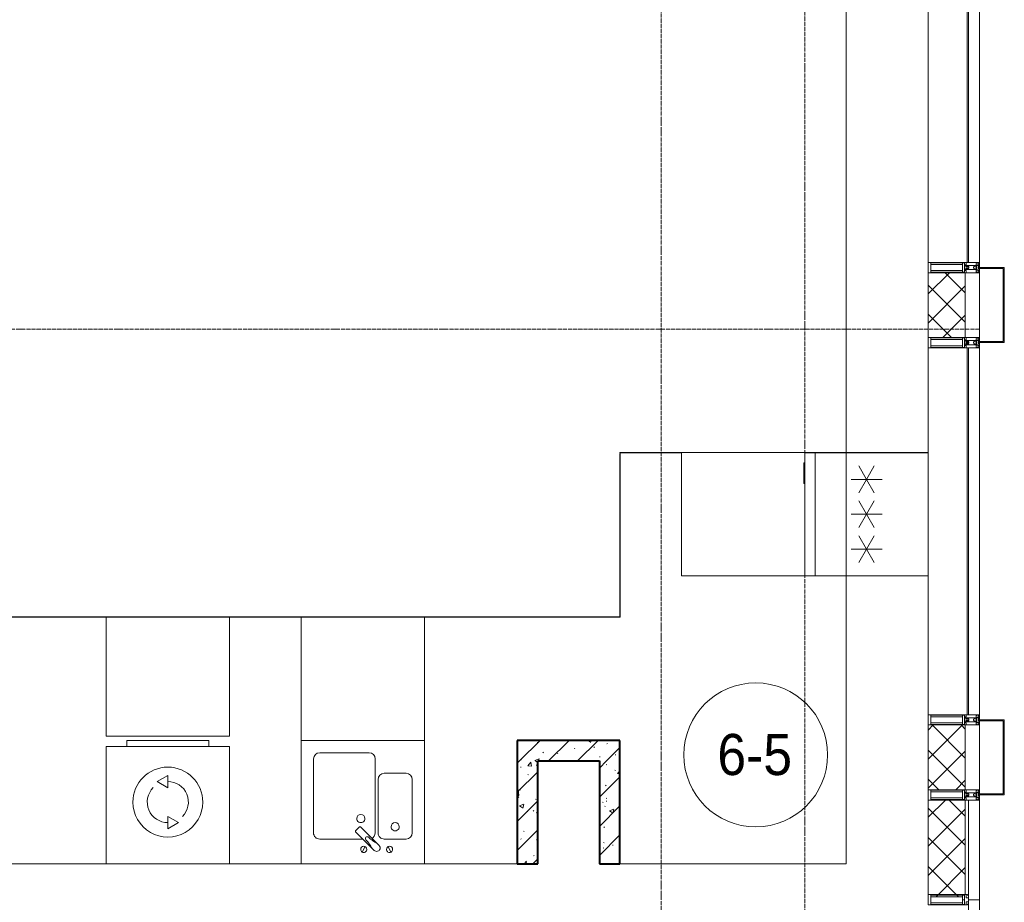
# Model space of a CAD drawing. Header units: millimetres. Extents: x 5617 to 106797, y 7718 to 221433.
# Tile 45 of 50: x 68531 to 73322, y 68012 to 72306. Entities that reach past the tile are written whole.
import ezdxf

# ---------------------------------------------------------------- set-up
doc = ezdxf.new("R2010")
doc.units = ezdxf.units.MM
doc.linetypes.add('ADSK_Линия сетки', pattern=[25, 20, -2.5, 0, -2.5])
doc.linetypes.add('Линия сетки', pattern=[25, 20, -2.5, 0, -2.5])
for name, color, linetype, lineweight in [('Импосты витража', 7, 'Continuous', 18), ('Колонны', 7, 'Continuous', 18), ('Марки помещений', 7, 'Continuous', 20), ('Мебель', 7, 'Continuous', 18), ('Оси', 7, 'Continuous', 9), ('Панели витража', 7, 'Continuous', 18), ('Перекрытия', 7, 'Continuous', 18), ('Сантехнические приборы', 7, 'Continuous', 18), ('Стены', 7, 'Continuous', 18), ('Стены разрез', 7, 'Continuous', 40), ('Стены штриховка', 7, 'Continuous', 40), ('Электрооборудование', 7, 'Continuous', 18), ('Элементы узлов', 7, 'Continuous', 18)]:
    doc.layers.add(name, color=color, linetype=linetype, lineweight=lineweight)
doc.styles.add('Arial_3', font='arial.ttf', dxfattribs={"width": 0.9, "height": 200})
pattern_1 = [(50, (0, 0), (218.62117, -19.1268), [22.86, -251.46]), (355, (0, 0), (-42.29187, 229.2684), [18.288, -201.168]), (100.451, (18.22, -1.6), (176.33107, 210.13963), [19.428, -213.708]), (46.184, (0, 60.96), (325.29495, -50.45164), [34.29, -377.19]), (96.636, (27.1, 56.76), (284.883, 296.91266), [29.142, -320.562]), (351.184, (0, 60.96), (284.8858, 296.9107), [27.432, -301.752]), (21, (30.48, 45.72), (181.93753, -122.71832), [22.86, -251.46]), (326, (30.48, 45.72), (74.16223, 221.0262), [18.288, -201.168]), (71.451, (45.64, 35.5), (256.10035, 98.30526), [19.428, -213.708]), (37.5, (0, 0), (3.70639, 101.465895), [3.353, -195.377, 3.353, -200.863, -201.93]), (37.5, (0, 0), (3.70639, 101.465895), [-402.946, 3.353, -198.577]), (7.5, (0, 0), (80.18358, 120.21653), [3.353, -113.081, 3.353, -190.805, -76.962]), (7.5, (0, 0), (80.18358, 120.21653), [-310.591, 3.353, -73.609]), (327.5, (-67.97, 0), (162.708646, -6.87497), [3.353, -72.847, 3.353, -234.391, -315.468]), (327.5, (-67.97, 0), (162.708646, -6.87497), [-313.944, 3.353, -312.115]), (317.5, (-98.45, 0), (177.75468, 30.51183), [3.353, -95.707, 3.353, -154.534, -224.028]), (317.5, (-98.45, 0), (177.75468, 30.51183), [-256.946, 3.353, -220.675])]
pattern_2 = [(45, (0, 0), (-70.71068, 70.71068), [])]
pattern_3 = [(45, (0, 0), (-70.71068, 70.71068), []), (135, (0, 0), (-70.71068, -70.71068), [])]

# ---------------------------------------------------------------- blocks, each defined once
blk = doc.blocks.new('MR_Зона обслуживания - MR_Зона обслуживания-2637407-МКСС_K3_L22__72_750_')
at = {"layer": 'Мебель', "color": 254, "lineweight": 9, "true_color": 0xcccccc}
for p, q in [((300, 0), (-300, 0)), ((-300, 0), (-300, -580)), ((300, -580), (300, 0)), ((-300, -580), (300, -580))]:
    blk.add_line(p, q, dxfattribs=at)
blk = doc.blocks.new('MR_Зона обслуживания - MR_Зона обслуживания-2637405-МКСС_K3_L22__72_750_')
at = {"layer": 'Мебель', "color": 254, "lineweight": 9, "true_color": 0xcccccc}
for p, q in [((300, 0), (-300, 0)), ((-300, 0), (-300, -600)), ((300, -600), (300, 0)), ((-300, -600), (300, -600))]:
    blk.add_line(p, q, dxfattribs=at)
blk = doc.blocks.new('MR_Зона обслуживания - MR_Зона обслуживания-2637598-МКСС_K3_L22__72_750_')
at = {"layer": 'Мебель', "color": 254, "lineweight": 9, "true_color": 0xcccccc}
for p, q in [((300, 600), (-300, 600)), ((-300, 600), (-300, 0)), ((300, 0), (300, 600)), ((-300, 0), (300, 0))]:
    blk.add_line(p, q, dxfattribs=at)
blk = doc.blocks.new('MR_Стиральная машина - Стиральная машина_600-2507060-МКСС_K3_L22__72_750_')
at = {"layer": 'Электрооборудование', "color": 253, "true_color": 0xaaaaaa}
for p, q in [((300, 0), (-300, 0)), ((-300, 0), (-300, -570)), ((300, -570), (300, 0)), ((0, -170), (-52, -200)), ((0, -230), (0, -170)), ((-52, -200), (0, -230)), ((0, -370), (0, -430)), ((52, -400), (0, -370)), ((0, -430), (52, -400)), ((-300, -570), (300, -570)), ((-200, -570), (-200, -600)), ((200, -600), (200, -570)), ((-200, -600), (200, -600))]:
    blk.add_line(p, q, dxfattribs=at)
for radius, start, end in [(170, 360, 180), (100, 135, 270), (100, 315, 90), (170, 180, 360)]:
    blk.add_arc((0, -300), radius, start, end, dxfattribs=at)
blk = doc.blocks.new('MR_Мойка - Кухонная мойка-2507054-МКСС_K3_L22__72_750_')
at = {"layer": 'Сантехнические приборы', "color": 253, "true_color": 0xaaaaaa}
for p, q in [((-300, 50), (-300, -550)), ((-300, 50), (-300, -550)), ((300, 50), (-300, 50)), ((300, -550), (300, 50)), ((-136.7, -6.7), (-122.6, -33.3)), ((-79, -39), (-69.8, -48.2)), ((-45.7, -24.2), (-55, -14.9)), ((35.5, -105.4), (-45.7, -24.2)), ((2.7, -6.7), (-11.4, -33.3)), ((-104, -70), (-210, -70)), ((-69.8, -48.2), (11.4, -129.4)), ((210, -70), (0.1, -70)), ((-240, -100), (-240, -360)), ((-74, -360), (-74, -100)), ((-60, -100), (-60, -460)), ((15.7, -129.4), (35.5, -109.6)), ((240, -460), (240, -100)), ((-210, -390), (-104, -390)), ((-30, -490), (210, -490)), ((-300, -550), (300, -550))]:
    blk.add_line(p, q, dxfattribs=at)
for centre, radius, start, end in [((-129.7, -20), 15, 360, 180), ((-129.7, -20), 15, 180, 360), ((-67, -26.9), 17, 45, 225), ((136.3, 77.5), 208.5, 209.1823, 223.4054), ((-4.3, -20), 15, 360, 180), ((-4.3, -20), 15, 180, 360), ((-210, -100), 30, 90, 180), ((-104, -100), 30, 360, 90), ((-171.5, -230.2), 208.5, 46.5946, 60.8177), ((-30, -100), 30, 118.5511, 180), ((-21.7, -72.3), 9.19, 225, 45), ((210, -100), 30, 360, 90), ((-157, -130), 20, 360, 180), ((-157, -130), 20, 180, 360), ((13.5, -127.3), 3, 225, 315), ((13.5, -127.3), 3, 225, 315), ((33.3, -107.5), 3, 315, 45), ((33.3, -107.5), 3, 315, 45), ((10, -170), 20, 360, 180), ((10, -170), 20, 180, 360), ((-210, -360), 30, 180, 270), ((-104, -360), 30, 270, 360), ((-30, -460), 30, 180, 270), ((210, -460), 30, 270, 360)]:
    blk.add_arc(centre, radius, start, end, dxfattribs=at)
blk = doc.blocks.new('MR_Холодильник - Холодильник-2637597-МКСС_K3_L22__72_750_')
at = {"layer": 'Электрооборудование', "color": 253, "true_color": 0xaaaaaa}
for p, q in [((-300, 250), (-300, 300)), ((-300, 300), (300, 300)), ((150, 300), (150, 306.1)), ((150, 306.1), (250, 306.1)), ((250, 300), (150, 300)), ((250, 306.1), (250, 300)), ((300, 300), (300, 250)), ((300, 250), (-300, 250)), ((-300, -300), (-300, 250)), ((-300, 250), (300, 250)), ((300, 250), (300, -300)), ((-170, 75), (-170, 0)), ((0, 75), (0, 0)), ((170, 0), (170, 75)), ((-170, 0), (-235, 37.5)), ((-170, 0), (-105, 37.5)), ((0, 0), (-65, 37.5)), ((0, 0), (65, 37.5)), ((65, -37.5), (0, 0)), ((105, 37.5), (170, 0)), ((235, 37.5), (170, 0)), ((-235, -37.5), (-170, 0)), ((-105, -37.5), (-170, 0)), ((-170, 0), (-170, -75)), ((-65, -37.5), (0, 0)), ((0, 0), (0, -75)), ((170, 0), (105, -37.5)), ((170, 0), (235, -37.5)), ((170, -75), (170, 0)), ((300, -300), (-300, -300))]:
    blk.add_line(p, q, dxfattribs=at)
blk = doc.blocks.new('135_SLK_K3_AR_rvt-1-МКСС_K3_L22__72_750_')
at = {"layer": 'Стены разрез', "lineweight": 9, "true_color": 0xcccccc}
h = blk.add_hatch(dxfattribs=at)
h.set_pattern_fill('FP_1', color=254, style=0, pattern_type=2)
h.set_pattern_definition(pattern_1)
h.paths.add_polyline_path([(118450, 68700), (118550, 68700), (118550, 68800), (118050, 68800), (118050, 68700), (118150, 68700)])
h = blk.add_hatch(dxfattribs=at)
h.set_pattern_fill('FP_2', color=254, style=0, pattern_type=2)
h.set_pattern_definition(pattern_2)
h.paths.add_polyline_path([(118450, 68700), (118550, 68700), (118550, 68800), (118050, 68800), (118050, 68700), (118150, 68700)])
h = blk.add_hatch(dxfattribs=at)
h.set_pattern_fill('FP_1', color=254, style=0, pattern_type=2)
h.set_pattern_definition(pattern_1)
h.paths.add_polyline_path([(118150, 68200), (118150, 68700), (118050, 68700), (118050, 68200)])
h = blk.add_hatch(dxfattribs=at)
h.set_pattern_fill('FP_2', color=254, style=0, pattern_type=2)
h.set_pattern_definition(pattern_2)
h.paths.add_polyline_path([(118150, 68200), (118150, 68700), (118050, 68700), (118050, 68200)])
h = blk.add_hatch(dxfattribs=at)
h.set_pattern_fill('FP_1', color=254, style=0, pattern_type=2)
h.set_pattern_definition(pattern_1)
h.paths.add_polyline_path([(118550, 68200), (118550, 68700), (118450, 68700), (118450, 68200)])
h = blk.add_hatch(dxfattribs=at)
h.set_pattern_fill('FP_2', color=254, style=0, pattern_type=2)
h.set_pattern_definition(pattern_2)
h.paths.add_polyline_path([(118550, 68200), (118550, 68700), (118450, 68700), (118450, 68200)])
at = {"layer": 'Перекрытия', "color": 254, "true_color": 0xcccccc}
for p, q in [((119650, 68200), (119650, 73500)), ((118049.6, 68200), (118049.6, 68800)), ((115349.6, 68200), (118049.6, 68200)), ((118550, 68200), (119650, 68200))]:
    blk.add_line(p, q, dxfattribs=at)
at = {"layer": 'Стены', "color": 254, "true_color": 0xcccccc}
for p, q in [((118549.6, 69400.4), (118549.6, 70195)), ((118550.4, 70195), (118549.6, 70195)), ((118550, 70200.4), (120050, 70200.4)), ((118550, 70200.4), (118550, 70199.6)), ((118850, 70199.6), (118550, 70199.6)), ((118550.4, 70195), (118550.4, 69400.4)), ((120050, 70199.6), (119450, 70199.6)), ((120050, 70200.4), (119650, 70200.4)), ((119650, 70199.6), (120050, 70199.6)), ((120050, 70200.4), (120050, 70199.6)), ((115350.4, 69400.4), (118549.6, 69400.4)), ((116050, 69399.6), (115350.4, 69399.6)), ((116999, 69399.6), (116650, 69399.6)), ((118550.4, 69399.6), (117599, 69399.6)), ((118550.4, 69399.6), (118550.4, 69400.4))]:
    blk.add_line(p, q, dxfattribs=at)
at = {"layer": 'Стены разрез', "color": 254, "true_color": 0xcccccc}
for p, q in [((118550, 68800), (118050, 68800)), ((118050, 68800), (118050, 68700)), ((118550, 68700), (118550, 68800)), ((118050, 68700), (118050, 68200)), ((118150, 68700), (118450, 68700)), ((118150, 68200), (118150, 68700)), ((118450, 68700), (118450, 68200)), ((118550, 68200), (118550, 68700)), ((118050, 68200), (118150, 68200)), ((118450, 68200), (118550, 68200))]:
    blk.add_line(p, q, dxfattribs=at)
at = {"layer": 'Мебель', "color": 254, "lineweight": 18, "true_color": 0xe5e5e5}
for name, p, rotation in [('MR_Зона обслуживания - MR_Зона обслуживания-2637598-МКСС_K3_L22__72_750_', (119450, 69900), 89.99999999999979), ('MR_Зона обслуживания - MR_Зона обслуживания-2637407-МКСС_K3_L22__72_750_', (116350, 68820), 180), ('MR_Зона обслуживания - MR_Зона обслуживания-2637405-МКСС_K3_L22__72_750_', (117299, 68800), 180)]:
    blk.add_blockref(name, p, dxfattribs=dict(at, rotation=rotation))
at = {"layer": 'Сантехнические приборы', "color": 253, "lineweight": 18, "true_color": 0xaaaaaa, "rotation": 180}
blk.add_blockref('MR_Мойка - Кухонная мойка-2507054-МКСС_K3_L22__72_750_', (117299, 68250), dxfattribs=at)
at = {"layer": 'Электрооборудование', "color": 253, "lineweight": 18, "true_color": 0xaaaaaa}
for name, p, rotation in [('MR_Холодильник - Холодильник-2637597-МКСС_K3_L22__72_750_', (119750, 69900), 89.99999999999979), ('MR_Стиральная машина - Стиральная машина_600-2507060-МКСС_K3_L22__72_750_', (116350, 68200), 180)]:
    blk.add_blockref(name, p, dxfattribs=dict(at, rotation=rotation))
blk = doc.blocks.new('System Panel - A_PAN_Glass-6536979-МКСС_K3_L22__72_750_')
at = {"layer": 'Панели витража', "color": 254, "lineweight": 5, "true_color": 0xcccccc}
for p, q in [((650, 0), (-650, 0)), ((-650, 0), (-650, -55)), ((650, -55), (650, 0)), ((-636, -55), (650, -55))]:
    blk.add_line(p, q, dxfattribs=at)
blk = doc.blocks.new('Rectangular Mullion - 50Wx250H-3927046-МКСС_K3_L22__72_750_')
at = {"layer": 'Элементы узлов', "color": 254, "lineweight": 5, "true_color": 0xcccccc}
for p, q in [((0, 250), (-25, 250)), ((-25, 250), (-25, 237.3)), ((-25, 65.2), (-25, 250)), ((-25, 250), (0, 250)), ((25, 250), (0, 250)), ((25, 250), (0, 250)), ((25, 237.3), (25, 250)), ((25, 65.2), (25, 250)), ((-23, 237.3), (0, 237.3)), ((-23, 237.3), (0, 237.3)), ((-23, 237.3), (-23, 73.6)), ((0, 237.3), (-14.9, 237.3)), ((-14.9, 237.3), (-14.9, 84)), ((-14.9, 84), (-14.9, 237.3)), ((14.9, 237.3), (0, 237.3)), ((0, 237.3), (23, 237.3)), ((23, 237.3), (0, 237.3)), ((14.9, 84), (14.9, 237.3)), ((14.9, 84), (14.9, 237.3)), ((23, 237.3), (23, 73.6)), ((-25, 73.6), (-25, 65.2)), ((-25, 65.2), (-25, 60.2)), ((-10, 65.2), (-25, 65.2)), ((-25, 65.2), (-25, 60.2)), ((-25, 65.2), (-10, 65.2)), ((-10, 65.2), (-25, 65.2)), ((0, 84), (-23, 84)), ((-23, 84), (-23, 73.6)), ((0, 84), (-23, 84)), ((-23, 73.6), (0, 73.6)), ((0, 73.6), (-23, 73.6)), ((-0.5, 73.6), (-23, 73.6)), ((-14.9, 84), (0, 84)), ((-10, 55), (-14, 55)), ((-14, 55), (-10, 55)), ((-10, 55), (-10, 65.2)), ((-10, 65.2), (-10, 55)), ((-10, 55), (-10, 65.2)), ((-10, 55), (0, 55)), ((0, 55), (-10, 55)), ((0, 84), (14.9, 84)), ((23, 84), (0, 84)), ((0, 84), (0, 73.6)), ((0, 84), (23, 84)), ((0, 73.6), (0, 84)), ((0, 73.6), (23, 73.6)), ((23, 73.6), (0, 73.6)), ((0, 55), (10, 55)), ((0, 55), (10, 55)), ((0.5, 73.6), (23, 73.6)), ((10, 65.2), (10, 55)), ((25, 65.2), (10, 65.2)), ((10, 55), (10, 65.2)), ((10, 65.2), (25, 65.2)), ((10, 65.2), (25, 65.2)), ((10, 55), (10, 65.2)), ((10, 55), (14, 55)), ((10, 55), (14, 55)), ((23, 73.6), (23, 84)), ((25, 65.2), (25, 73.6)), ((25, 65.2), (25, 60.2)), ((25, 60.2), (25, 65.2))]:
    blk.add_line(p, q, dxfattribs=at)
for centre, start, end in [((-14, 69.1), 218.9723, 270), ((-14, 69.1), 218.9723, 270), ((-14, 69.1), 218.9723, 270), ((14, 69.1), 270, 321.0277), ((14, 69.1), 270, 321.0277), ((14, 69.1), 270, 321.0277)]:
    blk.add_arc(centre, 14.1, start, end, dxfattribs=at)
blk = doc.blocks.new('Rectangular Mullion - R_InvisibleFrame_50Wx250H-4642184-МКСС_K3_L22__72_750_')
at = {"layer": 'Импосты витража', "color": 254, "lineweight": 5, "true_color": 0xcccccc}
for p, q in [((-25, 73.6), (-25, 237.3)), ((25, 237.3), (25, 73.6))]:
    blk.add_line(p, q, dxfattribs=at)
blk = doc.blocks.new('Rectangular Mullion - 50Wx250H-2623690-МКСС_K3_L22__72_750_')
at = {"layer": 'Элементы узлов', "color": 254, "lineweight": 5, "true_color": 0xcccccc}
for p, q in [((-25, 65.2), (-25, 250)), ((-25, 250), (0, 250)), ((25, 250), (0, 250)), ((25, 65.2), (25, 250)), ((-23, 237.3), (0, 237.3)), ((-23, 237.3), (-23, 73.6)), ((-14.9, 84), (-14.9, 237.3)), ((23, 237.3), (0, 237.3)), ((14.9, 84), (14.9, 237.3)), ((23, 237.3), (23, 73.6)), ((-14, 65.2), (-25, 65.2)), ((0, 84), (-23, 84)), ((-0.5, 73.6), (-23, 73.6)), ((-14, 71.3), (-14, 65.2)), ((-10, 71.3), (-14, 71.3)), ((-10, 53), (-10, 71.3)), ((-8.7, 53), (-10, 53)), ((-10, 53), (-10, 17)), ((-8.7, 53), (-7, 54.7)), ((-7, 65.2), (-5.9, 67.3)), ((-7, 65.2), (-7, 54.7)), ((-4.1, 67.3), (-5.9, 67.3)), ((-4.1, 67.3), (-2.9, 65.1)), ((-2.9, 65.1), (-2.9, 54.6)), ((-1.3, 53), (-2.9, 54.6)), ((0, 53), (-1.3, 53)), ((0, 84), (23, 84)), ((0, 53), (1.3, 53)), ((0.5, 73.6), (23, 73.6)), ((1.3, 53), (2.9, 54.6)), ((4.1, 67.3), (2.9, 65.1)), ((2.9, 65.1), (2.9, 54.6)), ((4.1, 67.3), (5.9, 67.3)), ((7, 65.2), (5.9, 67.3)), ((7, 65.2), (7, 54.7)), ((8.7, 53), (7, 54.7)), ((8.7, 53), (10, 53)), ((10, 71.3), (14, 71.3)), ((10, 53), (10, 71.3)), ((10, 53), (10, 17)), ((14, 71.3), (14, 65.2)), ((14, 65.2), (25, 65.2)), ((-23.8, 14.6), (-25, 14.2)), ((-25, 0), (-25, 14.2)), ((-22.3, 17), (-23.8, 17)), ((-23.8, 17), (-23.8, 14.6)), ((-22.5, 10.6), (-23.8, 14.6)), ((-22.5, 10.6), (-23.7, 9.9)), ((-23.7, 1.3), (-23.7, 9.9)), ((-23.7, 1.3), (-11.8, 1.3)), ((-23.2, 10.2), (-22.5, 8)), ((-22.5, 8), (-22.5, 4.5)), ((-21.3, 4.5), (-22.5, 4.5)), ((-22.3, 17), (-22.3, 16)), ((-22.3, 16), (-21.3, 16)), ((-19, 17.6), (-21.3, 16)), ((-21.3, 4.5), (-21.3, 6.5)), ((-21.3, 6.5), (-14.2, 6.5)), ((-18.4, 16.6), (-19, 17.6)), ((-7.4, 16.6), (-18.4, 16.6)), ((-14.2, 6.5), (-14.2, 4.5)), ((-13.2, 4.5), (-14.2, 4.5)), ((-13.2, 4.5), (-12.2, 7.2)), ((-12.7, 7.6), (-11.3, 11.4)), ((-12.7, 7.6), (-11.8, 6.9)), ((-12.2, 9), (-12.2, 14.8)), ((-12.2, 14.8), (0, 14.8)), ((-11.8, 1.3), (-11.8, 6.9)), ((-10.5, 11.2), (-11.3, 11.4)), ((-10.5, 1.5), (-10.5, 11.2)), ((-4.8, 1.5), (-10.5, 1.5)), ((-10, 17), (-7.5, 17)), ((-8.5, 23), (-1.5, 30)), ((-8.5, 18.5), (-8.5, 23)), ((-7.5, 18.5), (-8.5, 18.5)), ((-7.5, 17), (-7.5, 18.5)), ((-7.4, 18), (-7.4, 16.6)), ((-2.6, 18), (-7.4, 18)), ((0, 8), (-4.8, 8)), ((-4.8, 1.5), (-4.8, 8)), ((-2.6, 18), (-2.6, 16.8)), ((-2.6, 16.8), (0, 16.8)), ((-1.5, 30), (0, 30)), ((1.5, 30), (0, 30)), ((2.6, 16.8), (0, 16.8)), ((0, 14.8), (0, 16.8)), ((0, 14.8), (0, 16.8)), ((12.2, 14.8), (0, 14.8)), ((0, 0), (0, 8)), ((0, 8), (4.8, 8)), ((0, 0), (0, 8)), ((8.5, 23), (1.5, 30)), ((2.6, 18), (2.6, 16.8)), ((2.6, 18), (7.4, 18)), ((4.8, 1.5), (4.8, 8)), ((4.8, 1.5), (10.5, 1.5)), ((7.4, 18), (7.4, 16.6)), ((7.4, 16.6), (18.4, 16.6)), ((7.5, 18.5), (8.5, 18.5)), ((7.5, 17), (7.5, 18.5)), ((10, 17), (7.5, 17)), ((8.5, 18.5), (8.5, 23)), ((10.5, 11.2), (11.3, 11.4)), ((10.5, 1.5), (10.5, 11.2)), ((12.7, 7.6), (11.3, 11.4)), ((12.7, 7.6), (11.8, 6.9)), ((11.8, 1.3), (11.8, 6.9)), ((23.7, 1.3), (11.8, 1.3)), ((12.2, 9), (12.2, 14.8)), ((13.2, 4.5), (12.2, 7.2)), ((13.2, 4.5), (14.2, 4.5)), ((21.3, 6.5), (14.2, 6.5)), ((14.2, 6.5), (14.2, 4.5)), ((18.4, 16.6), (19, 17.6)), ((19, 17.6), (21.3, 16)), ((22.3, 16), (21.3, 16)), ((21.3, 4.5), (21.3, 6.5)), ((21.3, 4.5), (22.5, 4.5)), ((22.3, 17), (22.3, 16)), ((22.3, 17), (23.8, 17)), ((22.5, 10.6), (23.8, 14.6)), ((22.5, 10.6), (23.7, 9.9)), ((23.2, 10.2), (22.5, 8)), ((22.5, 8), (22.5, 4.5)), ((23.7, 1.3), (23.7, 9.9)), ((23.8, 17), (23.8, 14.6)), ((23.8, 14.6), (25, 14.2)), ((25, 0), (25, 14.2)), ((-25, 0), (0, 0)), ((25, 0), (0, 0))]:
    blk.add_line(p, q, dxfattribs=at)
for centre, start, end in [((-0.5, 73.1), 360, 90), ((0.5, 73.1), 90, 180)]:
    blk.add_arc(centre, 0.5, start, end, dxfattribs=at)
blk = doc.blocks.new('Rectangular Mullion - R_StandardFrame_50Wx250H-6500850-МКСС_K3_L22__72_750_')
at = {"layer": 'Импосты витража', "color": 254, "lineweight": 5, "true_color": 0xcccccc}
for p, q in [((-25, 0), (-25, 250)), ((-25, 250), (25, 250)), ((25, 250), (25, 0)), ((0, 0), (-25, 0)), ((25, 0), (5, 0))]:
    blk.add_line(p, q, dxfattribs=at)
blk = doc.blocks.new('Rectangular Mullion - R_StandardFrame_50Wx250H-V29-МКСС_K3_L22__72_750_')
at = {"layer": 'Импосты витража', "color": 254, "lineweight": 5, "true_color": 0xcccccc}
for p, q in [((-25, 0), (-25, 250)), ((-25, 250), (25, 250)), ((25, 250), (25, 0)), ((-5, 0), (-25, 0)), ((25, 0), (0, 0))]:
    blk.add_line(p, q, dxfattribs=at)
blk = doc.blocks.new('System Panel - A_PAN_Glass-6536980-МКСС_K3_L22__72_750_')
at = {"layer": 'Панели витража', "color": 254, "lineweight": 5, "true_color": 0xcccccc}
for p, q in [((892.5, 0), (-892.5, 0)), ((-892.5, 0), (-892.5, -55)), ((892.5, -55), (892.5, 0)), ((-892.5, -55), (892.5, -55))]:
    blk.add_line(p, q, dxfattribs=at)
blk = doc.blocks.new('Rectangular Mullion - R_InvisibleFrame_50Wx250H-6537000-МКСС_K3_L22__72_750_')
at = {"layer": 'Импосты витража', "color": 254, "lineweight": 5, "true_color": 0xcccccc}
for p, q in [((120050, 68925), (120050, 70710)), ((120240, 68925), (120240, 70710))]:
    blk.add_line(p, q, dxfattribs=at)
blk = doc.blocks.new('A_SLK_PAN_Type1 - Прямой тип панели-5877929-МКСС_K3_L22__72_750_')
at = {"layer": 'Колонны', "color": 254, "lineweight": 5, "true_color": 0xcccccc}
for p, q in [((-177.5, 0), (-182.5, 0)), ((-182.5, 0), (-182.5, -120)), ((-177.5, -115), (-177.5, 0)), ((157.5, 0), (-157.5, 0)), ((177.5, 0), (177.5, -115)), ((182.5, 0), (177.5, 0)), ((182.5, -120), (182.5, 0)), ((-182.5, -120), (182.5, -120)), ((177.5, -115), (-177.5, -115))]:
    blk.add_line(p, q, dxfattribs=at)
blk = doc.blocks.new('135_SLK_K3_AR_FCD_rvt-1-МКСС_K3_L22__72_750_')
at = {"layer": 'Стены разрез', "lineweight": 5, "true_color": 0xcccccc}
h = blk.add_hatch(dxfattribs=at)
h.set_pattern_fill('FP_5', color=254, style=0, pattern_type=2)
h.set_pattern_definition(pattern_3)
h.paths.add_polyline_path([(120050, 70760), (120230, 70760), (120230, 71075), (120050, 71075)])
h = blk.add_hatch(dxfattribs=at)
h.set_pattern_fill('FP_5', color=254, style=0, pattern_type=2)
h.set_pattern_definition(pattern_3)
h.paths.add_polyline_path([(120230, 68560), (120230, 68875), (120050, 68875), (120050, 68560)])
h = blk.add_hatch(dxfattribs=at)
h.set_pattern_fill('FP_5', color=254, style=0, pattern_type=2)
h.set_pattern_definition(pattern_3)
h.paths.add_polyline_path([(120114.1, 68039.9), (120216, 68039.9), (120216, 68048), (120226.4, 68048), (120226.4, 68050), (120230, 68050), (120230, 68510), (120050, 68510), (120050, 68050), (120062.7, 68050), (120062.7, 68039.9)])
at = {"layer": 'Стены разрез', "color": 254, "lineweight": 9, "true_color": 0xcccccc}
for p, q in [((120050, 71075), (120050, 70760)), ((120230, 71075), (120050, 71075)), ((120230, 70760), (120230, 71075)), ((120050, 70760), (120230, 70760)), ((120050, 68875), (120050, 68560)), ((120230, 68875), (120050, 68875)), ((120230, 68560), (120230, 68875)), ((120050, 68560), (120230, 68560)), ((120050, 68510), (120050, 68050)), ((120300, 68510), (120050, 68510)), ((120300, 68025), (120300, 68510)), ((120245, 68025), (120300, 68025))]:
    blk.add_line(p, q, dxfattribs=at)
at = {"layer": 'Стены штриховка', "color": 254, "lineweight": 9, "true_color": 0xcccccc}
for p, q in [((120230, 68050), (120230, 68510)), ((120245, 68039), (120245, 68510))]:
    blk.add_line(p, q, dxfattribs=at)
at = {"layer": 'Импосты витража', "color": 254, "lineweight": 5, "true_color": 0xcccccc}
for p in [(0, 2200), (0, 0)]:
    blk.add_blockref('Rectangular Mullion - R_InvisibleFrame_50Wx250H-6537000-МКСС_K3_L22__72_750_', p, dxfattribs=at)
at = {"layer": 'Импосты витража', "color": 254, "lineweight": 5, "true_color": 0xcccccc, "extrusion": (0, 0, -1), "rotation": 270.0000000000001}
for name, p in [('Rectangular Mullion - 50Wx250H-2623690-МКСС_K3_L22__72_750_', (-120300, 71100)), ('Rectangular Mullion - R_StandardFrame_50Wx250H-6500850-МКСС_K3_L22__72_750_', (-120300, 71100)), ('Rectangular Mullion - 50Wx250H-2623690-МКСС_K3_L22__72_750_', (-120300, 70735)), ('Rectangular Mullion - R_StandardFrame_50Wx250H-V29-МКСС_K3_L22__72_750_', (-120300, 70735)), ('Rectangular Mullion - 50Wx250H-2623690-МКСС_K3_L22__72_750_', (-120300, 68900)), ('Rectangular Mullion - R_StandardFrame_50Wx250H-6500850-МКСС_K3_L22__72_750_', (-120300, 68900)), ('Rectangular Mullion - 50Wx250H-2623690-МКСС_K3_L22__72_750_', (-120300, 68535)), ('Rectangular Mullion - R_StandardFrame_50Wx250H-V29-МКСС_K3_L22__72_750_', (-120300, 68535)), ('Rectangular Mullion - 50Wx250H-3927046-МКСС_K3_L22__72_750_', (-120300, 68025)), ('Rectangular Mullion - R_InvisibleFrame_50Wx250H-4642184-МКСС_K3_L22__72_750_', (-120300, 68025))]:
    blk.add_blockref(name, p, dxfattribs=at)
at = {"layer": 'Колонны', "color": 254, "lineweight": 5, "true_color": 0xcccccc, "rotation": 89.99999999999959}
for p in [(120300, 70917.5), (120300, 68717.5)]:
    blk.add_blockref('A_SLK_PAN_Type1 - Прямой тип панели-5877929-МКСС_K3_L22__72_750_', p, dxfattribs=at)
at = {"layer": 'Панели витража', "color": 254, "lineweight": 5, "true_color": 0xcccccc, "rotation": 269.9999999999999}
for name, p in [('System Panel - A_PAN_Glass-6536980-МКСС_K3_L22__72_750_', (120300, 72017.5)), ('System Panel - A_PAN_Glass-6536980-МКСС_K3_L22__72_750_', (120300, 69817.5)), ('System Panel - A_PAN_Glass-6536979-МКСС_K3_L22__72_750_', (120300, 67375))]:
    blk.add_blockref(name, p, dxfattribs=at)
blk = doc.blocks.new('050_Марка_Помещение - Номер-620969-МКСС_K3_L22__72_750_')
at = {"layer": 'Марки помещений'}
blk.add_circle((0, 0), 3.5, dxfattribs=at)

msp = doc.modelspace()

# ---------------------------------------------------------------- linework, layer by layer
at = {"layer": 'Оси', "linetype": 'Линия сетки'}
for p, q in [((71651.8, 57883.5), (71651.8, 77580)), ((72351.8, 56613.5), (72351.8, 77580))]:
    msp.add_line(p, q, dxfattribs=at)
at = {"layer": 'Оси', "linetype": 'ADSK_Линия сетки'}
msp.add_line((73201.8, 70800), (25651, 70800), dxfattribs=at)

# ---------------------------------------------------------------- block references
at = {"lineweight": 5}
for name in ['135_SLK_K3_AR_FCD_rvt-1-МКСС_K3_L22__72_750_', '135_SLK_K3_AR_rvt-1-МКСС_K3_L22__72_750_']:
    msp.add_blockref(name, (-47098.2, 0), dxfattribs=at)
at = {"layer": 'Марки помещений', "xscale": 99.99999999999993, "yscale": 99.99999999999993, "zscale": 99.99999999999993}
msp.add_blockref('050_Марка_Помещение - Номер-620969-МКСС_K3_L22__72_750_', (72112.2, 68729.7), dxfattribs=at)

# ---------------------------------------------------------------- texts
at = {"layer": 'Марки помещений', "lineweight": 9, "insert": (71925.7, 68831.4), "char_height": 200, "width": 447.342, "attachment_point": 1, "style": 'Arial_3'}
msp.add_mtext('6-5', dxfattribs=at)

doc.saveas('drawing.dxf')
